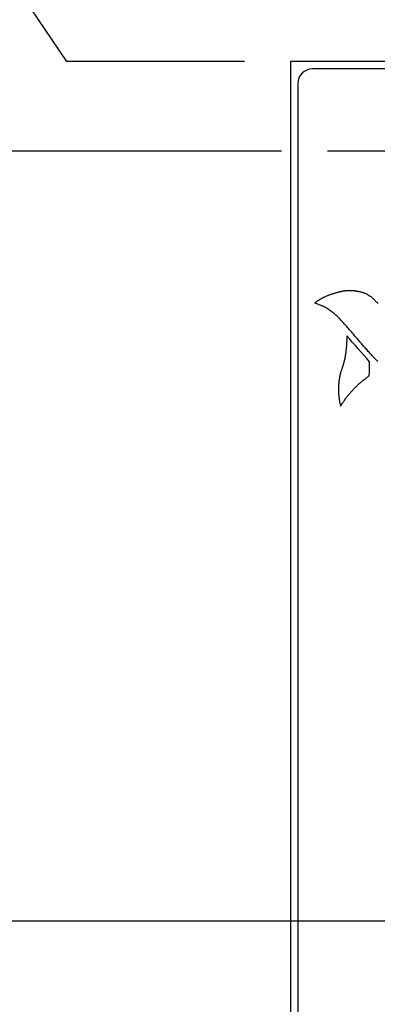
# Model space of a CAD drawing. Header units: inches. Extents: x 0.2 to 16.8, y 0.1 to 10.8.
# Tile 14 of 46: x 3.3 to 3.8, y 6.5 to 7.8. Entities that reach past the tile are written whole.
import ezdxf

# ---------------------------------------------------------------- set-up
doc = ezdxf.new("R2010")
doc.units = ezdxf.units.IN
doc.header["$LTSCALE"] = 0.935
doc.header["$MEASUREMENT"] = 0
doc.linetypes.add('CENTER', pattern=[0.6, 0.375, -0.075, 0.075, -0.075])
doc.layers.get('0').update_dxf_attribs({"linetype": 'CONTINUOUS'})
for name, color, linetype in [('DATUMCURVES', 7, 'CONTINUOUS'), ('DEFAULT_1', 7, 'CENTER'), ('DIMENSIONS', 7, 'CONTINUOUS')]:
    doc.layers.add(name, color=color, linetype=linetype)
doc.styles.get("Standard").update_dxf_attribs({"font": 'txt', "width": 0.8})
doc.dimstyles.new('DIMSTYLE_2', dxfattribs={"dimtxt": 0.125, "dimasz": 0.18, "dimexe": 0.18, "dimexo": 0.0625, "dimgap": 0.09, "dimtad": 0, "dimtih": 1, "dimtoh": 1, "dimdec": 3, "dimzin": 4, "dimdsep": 46, "dimtxsty": 'STANDARD', "dimblk": '_FILLED', "dimblk1": '_FILLED', "dimblk2": '_FILLED', "dimcen": 0.09, "dimadec": 0, "dimazin": 0, "dimtp": 0.001, "dimtm": 0.001, "dimtfac": 1, "dimtdec": 3, "dimtofl": 0, "dimtmove": 0, "dimatfit": 3, "dimldrblk": '_FILLED', "dimfxl": 1, "dimtolj": 1, "dimtzin": 4, "dimarcsym": 0})

# ---------------------------------------------------------------- blocks, each defined once
blk = doc.blocks.new('*D1')
at = {"layer": 'DIMENSIONS', "color": 2, "linetype": 'CONTINUOUS'}
for p, q in [((3.269, 7.9224), (2.9884, 7.9224)), ((3.3715, 7.7703), (3.269, 7.9224)), ((3.6134, 7.7703), (3.3715, 7.7703))]:
    blk.add_line(p, q, dxfattribs=at)
at = {"layer": 'DIMENSIONS', "color": 2, "linetype": 'CONTINUOUS', "width": 0.8}
for s, p in [('.122', (1.9009, 7.8599)), ('[', (2.4259, 7.8599)), ('3.1', (2.5259, 7.8599)), (']', (2.8259, 7.8599))]:
    blk.add_text(s, height=0.125, dxfattribs=at).set_placement(p)
blk = doc.blocks.new('_FILLED')
at = {"color": 0, "linetype": 'BYBLOCK'}
blk.add_solid([(0, 0), (-1, 0.1736), (-1, -0.1736)], dxfattribs=at)
blk = doc.blocks.new('*D3')
at = {"layer": 'DIMENSIONS', "color": 2, "linetype": 'CONTINUOUS'}
blk.add_line((3.8332, 6.6004), (2.9884, 6.6004), dxfattribs=at)
at = {"layer": 'DIMENSIONS', "color": 2, "linetype": 'CONTINUOUS', "width": 0.8}
for s, p in [('[', (2.2259, 6.5379)), (']', (2.8259, 6.5379)), ('1.048', (1.6009, 6.5379)), ('26.62', (2.3259, 6.5379)), ('-', (1.5009, 6.5379))]:
    blk.add_text(s, height=0.125, dxfattribs=at).set_placement(p)
blk = doc.blocks.new('*D4')
at = {"layer": 'DIMENSIONS', "color": 2, "linetype": 'CONTINUOUS'}
blk.add_line((3.8332, 4.1004), (2.9884, 4.1004), dxfattribs=at)
at = {"layer": 'DIMENSIONS', "color": 2, "linetype": 'CONTINUOUS', "width": 0.8}
for s, p in [('[', (2.2259, 4.0379)), (']', (2.8259, 4.0379)), ('3.548', (1.6009, 4.0379)), ('90.12', (2.3259, 4.0379)), ('-', (1.5009, 4.0379))]:
    blk.add_text(s, height=0.125, dxfattribs=at).set_placement(p)
blk = doc.blocks.new('*D5')
at = {"layer": 'DIMENSIONS', "color": 2, "linetype": 'CONTINUOUS'}
blk.add_line((3.6445, 3.7653), (2.9884, 3.7653), dxfattribs=at)
at = {"layer": 'DIMENSIONS', "color": 2, "linetype": 'CONTINUOUS', "width": 0.8}
for s, p in [('[', (2.2259, 3.7028)), (']', (2.8259, 3.7028)), ('3.883', (1.6009, 3.7028)), ('98.63', (2.3259, 3.7028)), ('-', (1.5009, 3.7028))]:
    blk.add_text(s, height=0.125, dxfattribs=at).set_placement(p)
blk = doc.blocks.new('*D6')
at = {"layer": 'DIMENSIONS', "color": 2, "linetype": 'CONTINUOUS'}
blk.add_line((3.6762, 2.8286), (2.9884, 2.8286), dxfattribs=at)
at = {"layer": 'DIMENSIONS', "color": 2, "linetype": 'CONTINUOUS', "width": 0.8}
for s, p in [('[', (2.1259, 2.7661)), (']', (2.8259, 2.7661)), ('4.820', (1.5009, 2.7661)), ('122.42', (2.2259, 2.7661)), ('-', (1.4009, 2.7661))]:
    blk.add_text(s, height=0.125, dxfattribs=at).set_placement(p)
blk = doc.blocks.new('*D7')
at = {"layer": 'DIMENSIONS', "color": 2, "linetype": 'CONTINUOUS'}
blk.add_line((3.6639, 7.6483), (2.9884, 7.6483), dxfattribs=at)
at = {"layer": 'DIMENSIONS', "color": 2, "linetype": 'CONTINUOUS', "width": 0.8}
for s, p in [('[', (2.6259, 7.5858)), (']', (2.8259, 7.5858)), ('.000', (2.1009, 7.5858)), ('0', (2.7259, 7.5858))]:
    blk.add_text(s, height=0.125, dxfattribs=at).set_placement(p)

msp = doc.modelspace()

# ---------------------------------------------------------------- linework, layer by layer
at = {"color": 7, "linetype": 'CONTINUOUS'}
for p, q in [((3.6759, 7.7703), (3.6759, 3.3273)), ((4.4639, 7.7703), (3.6759, 7.7703)), ((3.8355, 7.7603), (3.7059, 7.7603)), ((3.6859, 7.7403), (3.6859, 3.6703))]:
    msp.add_line(p, q, dxfattribs=at)
msp.add_arc((3.7059, 7.7403), 0.02, 90, 180, dxfattribs=at)
at = {"layer": 'DATUMCURVES', "color": 40, "linetype": 'CONTINUOUS'}
for points in [[(3.721, 7.4494, -0.2495), (3.7213, 7.4496, -0.2495), (3.7217, 7.4498, -0.2495), (3.722, 7.45, -0.2495)], [(3.722, 7.45, -0.2495), (3.7221, 7.45, -0.2495), (3.7221, 7.45, -0.2495), (3.7221, 7.45, -0.2495)], [(3.7221, 7.45, -0.2495), (3.7227, 7.4502, -0.2495), (3.7232, 7.4505, -0.2495), (3.7238, 7.4507, -0.2495)], [(3.7238, 7.4507, -0.2495), (3.7243, 7.451, -0.2495), (3.7249, 7.4512, -0.2495), (3.7255, 7.4515, -0.2495)], [(3.7255, 7.4515, -0.2495), (3.726, 7.4517, -0.2495), (3.7266, 7.4519, -0.2495), (3.7272, 7.4522, -0.2495)], [(3.7272, 7.4522, -0.2495), (3.7277, 7.4524, -0.2495), (3.7283, 7.4526, -0.2495), (3.7289, 7.4528, -0.2495)], [(3.7289, 7.4528, -0.2495), (3.7294, 7.453, -0.2495), (3.73, 7.4532, -0.2495), (3.7306, 7.4535, -0.2495)], [(3.7306, 7.4535, -0.2495), (3.7312, 7.4537, -0.2495), (3.7318, 7.4539, -0.2495), (3.7323, 7.4541, -0.2495)], [(3.7323, 7.4541, -0.2495), (3.7329, 7.4543, -0.2495), (3.7335, 7.4544, -0.2495), (3.7341, 7.4546, -0.2495)], [(3.7341, 7.4546, -0.2495), (3.7347, 7.4548, -0.2495), (3.7352, 7.455, -0.2495), (3.7358, 7.4552, -0.2495)], [(3.7358, 7.4552, -0.2495), (3.7364, 7.4554, -0.2495), (3.737, 7.4555, -0.2495), (3.7376, 7.4557, -0.2495)], [(3.7376, 7.4557, -0.2495), (3.7382, 7.4559, -0.2495), (3.7388, 7.456, -0.2495), (3.7394, 7.4562, -0.2495)], [(3.7394, 7.4562, -0.2495), (3.7399, 7.4563, -0.2495), (3.7405, 7.4565, -0.2495), (3.7411, 7.4566, -0.2495)], [(3.7411, 7.4566, -0.2495), (3.7417, 7.4568, -0.2495), (3.7423, 7.4569, -0.2495), (3.7429, 7.457, -0.2495)], [(3.7428, 7.4571, -0.2495), (3.7432, 7.4572, -0.2495), (3.7436, 7.4573, -0.2495), (3.744, 7.4574, -0.2495)], [(3.7429, 7.457, -0.2495), (3.7429, 7.4571, -0.2495), (3.7429, 7.4571, -0.2495), (3.7428, 7.4571, -0.2495)], [(3.744, 7.4574, -0.2495), (3.7444, 7.4575, -0.2495), (3.7447, 7.4576, -0.2495), (3.7451, 7.4576, -0.2495)], [(3.7451, 7.4576, -0.2495), (3.7455, 7.4577, -0.2495), (3.7459, 7.4578, -0.2495), (3.7463, 7.4579, -0.2495)], [(3.7463, 7.4579, -0.2495), (3.7467, 7.458, -0.2495), (3.7471, 7.458, -0.2495), (3.7474, 7.4581, -0.2495)], [(3.7474, 7.4581, -0.2495), (3.7478, 7.4582, -0.2495), (3.7482, 7.4582, -0.2495), (3.7486, 7.4583, -0.2495)], [(3.7486, 7.4583, -0.2495), (3.749, 7.4583, -0.2495), (3.7494, 7.4584, -0.2495), (3.7498, 7.4585, -0.2495)], [(3.7498, 7.4585, -0.2495), (3.7502, 7.4585, -0.2495), (3.7506, 7.4586, -0.2495), (3.7509, 7.4586, -0.2495)], [(3.7509, 7.4586, -0.2495), (3.7513, 7.4586, -0.2495), (3.7517, 7.4587, -0.2495), (3.7521, 7.4587, -0.2495)], [(3.7521, 7.4587, -0.2495), (3.7525, 7.4588, -0.2495), (3.7529, 7.4588, -0.2495), (3.7533, 7.4588, -0.2495)], [(3.7533, 7.4588, -0.2495), (3.7537, 7.4588, -0.2495), (3.7541, 7.4589, -0.2495), (3.7545, 7.4589, -0.2495)], [(3.7545, 7.4589, -0.2495), (3.7549, 7.4589, -0.2495), (3.7553, 7.4589, -0.2495), (3.7557, 7.4589, -0.2495)], [(3.7557, 7.4589, -0.2495), (3.7561, 7.4589, -0.2495), (3.7564, 7.4589, -0.2495), (3.7568, 7.4589, -0.2495)], [(3.7568, 7.4589, -0.2495), (3.7572, 7.4589, -0.2495), (3.7575, 7.4589, -0.2495), (3.7578, 7.4589, -0.2495)], [(3.7578, 7.4589, -0.2495), (3.7582, 7.4589, -0.2495), (3.7585, 7.4589, -0.2495), (3.7588, 7.4589, -0.2495)], [(3.7588, 7.4589, -0.2495), (3.7592, 7.4589, -0.2495), (3.7595, 7.4589, -0.2495), (3.7598, 7.4588, -0.2495)], [(3.7598, 7.4588, -0.2495), (3.7602, 7.4588, -0.2495), (3.7605, 7.4588, -0.2495), (3.7608, 7.4588, -0.2495)], [(3.7608, 7.4588, -0.2495), (3.7612, 7.4588, -0.2495), (3.7615, 7.4587, -0.2495), (3.7618, 7.4587, -0.2495)], [(3.7618, 7.4587, -0.2495), (3.7621, 7.4587, -0.2495), (3.7625, 7.4586, -0.2495), (3.7628, 7.4586, -0.2495)], [(3.7628, 7.4586, -0.2495), (3.7631, 7.4586, -0.2495), (3.7635, 7.4585, -0.2495), (3.7638, 7.4585, -0.2495)], [(3.7638, 7.4585, -0.2495), (3.7641, 7.4584, -0.2495), (3.7645, 7.4584, -0.2495), (3.7648, 7.4583, -0.2495)], [(3.7648, 7.4583, -0.2495), (3.7651, 7.4583, -0.2495), (3.7654, 7.4582, -0.2495), (3.7658, 7.4582, -0.2495)], [(3.7658, 7.4582, -0.2495), (3.7661, 7.4581, -0.2495), (3.7664, 7.4581, -0.2495), (3.7668, 7.458, -0.2495)], [(3.7668, 7.458, -0.2495), (3.7671, 7.4579, -0.2495), (3.7674, 7.4579, -0.2495), (3.7677, 7.4578, -0.2495)], [(3.7677, 7.4578, -0.2495), (3.7681, 7.4577, -0.2495), (3.7684, 7.4577, -0.2495), (3.7687, 7.4576, -0.2495)], [(3.7687, 7.4576, -0.2495), (3.7687, 7.4576, -0.2495), (3.7687, 7.4576, -0.2495), (3.7687, 7.4576, -0.2495)], [(3.7687, 7.4576, -0.2495), (3.7695, 7.4575, -0.2495), (3.7702, 7.4573, -0.2495), (3.771, 7.4572, -0.2495)], [(3.771, 7.4572, -0.2495), (3.7717, 7.457, -0.2495), (3.7724, 7.4568, -0.2495), (3.7732, 7.4566, -0.2495)], [(3.7732, 7.4566, -0.2495), (3.7739, 7.4564, -0.2495), (3.7746, 7.4562, -0.2495), (3.7753, 7.4559, -0.2495)], [(3.7753, 7.4559, -0.2495), (3.776, 7.4557, -0.2495), (3.7767, 7.4554, -0.2495), (3.7774, 7.4551, -0.2495)], [(3.7774, 7.4551, -0.2495), (3.7781, 7.4548, -0.2495), (3.7788, 7.4545, -0.2495), (3.7795, 7.4542, -0.2495)], [(3.7795, 7.4542, -0.2495), (3.7802, 7.4538, -0.2495), (3.7808, 7.4535, -0.2495), (3.7815, 7.4531, -0.2495)], [(3.7815, 7.4531, -0.2495), (3.7821, 7.4527, -0.2495), (3.7828, 7.4524, -0.2495), (3.7834, 7.452, -0.2495)], [(3.7834, 7.452, -0.2495), (3.784, 7.4515, -0.2495), (3.7847, 7.4511, -0.2495), (3.7853, 7.4507, -0.2495)], [(3.7853, 7.4507, -0.2495), (3.7859, 7.4502, -0.2495), (3.7865, 7.4498, -0.2495), (3.7871, 7.4493, -0.2495)], [(3.7096, 7.442, -0.2495), (3.7096, 7.442, -0.2495), (3.7096, 7.4421, -0.2495), (3.7097, 7.4421, -0.2495)], [(3.7096, 7.4419, -0.2495), (3.7096, 7.442, -0.2495), (3.7096, 7.442, -0.2495), (3.7096, 7.442, -0.2495)], [(3.7096, 7.4418, -0.2495), (3.7096, 7.4419, -0.2495), (3.7096, 7.4419, -0.2495), (3.7096, 7.4419, -0.2495)], [(3.7097, 7.4417, -0.2495), (3.7097, 7.4417, -0.2495), (3.7097, 7.4418, -0.2495), (3.7096, 7.4418, -0.2495)], [(3.7097, 7.4423, -0.2495), (3.7097, 7.4423, -0.2495), (3.7097, 7.4423, -0.2495), (3.7098, 7.4424, -0.2495)], [(3.7097, 7.4422, -0.2495), (3.7097, 7.4423, -0.2495), (3.7097, 7.4423, -0.2495), (3.7097, 7.4423, -0.2495)], [(3.7097, 7.4421, -0.2495), (3.7097, 7.4421, -0.2495), (3.7097, 7.4421, -0.2495), (3.7097, 7.4422, -0.2495)], [(3.7097, 7.4422, -0.2495), (3.7097, 7.4422, -0.2495), (3.7097, 7.4422, -0.2495), (3.7097, 7.4422, -0.2495)], [(3.7097, 7.4416, -0.2495), (3.7097, 7.4416, -0.2495), (3.7097, 7.4417, -0.2495), (3.7097, 7.4417, -0.2495)], [(3.7097, 7.4415, -0.2495), (3.7097, 7.4415, -0.2495), (3.7097, 7.4416, -0.2495), (3.7097, 7.4416, -0.2495)], [(3.7098, 7.4414, -0.2495), (3.7098, 7.4414, -0.2495), (3.7098, 7.4415, -0.2495), (3.7097, 7.4415, -0.2495)], [(3.7098, 7.4425, -0.2495), (3.7099, 7.4425, -0.2495), (3.7099, 7.4425, -0.2495), (3.7099, 7.4426, -0.2495)], [(3.7098, 7.4424, -0.2495), (3.7098, 7.4425, -0.2495), (3.7098, 7.4425, -0.2495), (3.7098, 7.4425, -0.2495)], [(3.7098, 7.4424, -0.2495), (3.7098, 7.4424, -0.2495), (3.7098, 7.4424, -0.2495), (3.7098, 7.4424, -0.2495)], [(3.7099, 7.4413, -0.2495), (3.7099, 7.4413, -0.2495), (3.7098, 7.4414, -0.2495), (3.7098, 7.4414, -0.2495)], [(3.7099, 7.4426, -0.2495), (3.71, 7.4426, -0.2495), (3.71, 7.4426, -0.2495), (3.71, 7.4427, -0.2495)], [(3.7099, 7.4426, -0.2495), (3.7099, 7.4426, -0.2495), (3.7099, 7.4426, -0.2495), (3.7099, 7.4426, -0.2495)], [(3.71, 7.4412, -0.2495), (3.7099, 7.4413, -0.2495), (3.7099, 7.4413, -0.2495), (3.7099, 7.4413, -0.2495)], [(3.71, 7.4427, -0.2495), (3.7103, 7.4429, -0.2495), (3.7107, 7.4432, -0.2495), (3.711, 7.4434, -0.2495)], [(3.71, 7.4427, -0.2495), (3.71, 7.4427, -0.2495), (3.71, 7.4427, -0.2495), (3.7101, 7.4427, -0.2495)], [(3.7101, 7.4427, -0.2495), (3.7101, 7.4427, -0.2495), (3.71, 7.4427, -0.2495), (3.71, 7.4427, -0.2495)], [(3.7101, 7.4411, -0.2495), (3.7101, 7.4411, -0.2495), (3.7101, 7.4412, -0.2495), (3.71, 7.4412, -0.2495)], [(3.71, 7.4412, -0.2495), (3.71, 7.4412, -0.2495), (3.71, 7.4412, -0.2495), (3.71, 7.4412, -0.2495)], [(3.7103, 7.4411, -0.2495), (3.7102, 7.4411, -0.2495), (3.7102, 7.4411, -0.2495), (3.7101, 7.4411, -0.2495)], [(3.7104, 7.441, -0.2495), (3.7103, 7.4411, -0.2495), (3.7103, 7.4411, -0.2495), (3.7103, 7.4411, -0.2495)], [(3.7105, 7.441, -0.2495), (3.7104, 7.441, -0.2495), (3.7104, 7.441, -0.2495), (3.7104, 7.441, -0.2495)], [(3.7135, 7.44, -0.2495), (3.7125, 7.4403, -0.2495), (3.7115, 7.4407, -0.2495), (3.7105, 7.441, -0.2495)], [(3.7105, 7.441, -0.2495), (3.7105, 7.441, -0.2495), (3.7105, 7.441, -0.2495), (3.7105, 7.441, -0.2495)], [(3.711, 7.4434, -0.2495), (3.7113, 7.4436, -0.2495), (3.7116, 7.4438, -0.2495), (3.712, 7.444, -0.2495)], [(3.712, 7.444, -0.2495), (3.7123, 7.4442, -0.2495), (3.7126, 7.4444, -0.2495), (3.7129, 7.4447, -0.2495)], [(3.7129, 7.4447, -0.2495), (3.7133, 7.4449, -0.2495), (3.7136, 7.4451, -0.2495), (3.7139, 7.4453, -0.2495)], [(3.7165, 7.4389, -0.2495), (3.7155, 7.4392, -0.2495), (3.7145, 7.4396, -0.2495), (3.7135, 7.44, -0.2495)], [(3.7139, 7.4453, -0.2495), (3.7143, 7.4455, -0.2495), (3.7146, 7.4457, -0.2495), (3.7149, 7.4459, -0.2495)], [(3.7149, 7.4459, -0.2495), (3.7152, 7.4461, -0.2495), (3.7156, 7.4463, -0.2495), (3.7159, 7.4465, -0.2495)], [(3.7159, 7.4465, -0.2495), (3.7162, 7.4467, -0.2495), (3.7166, 7.4469, -0.2495), (3.7169, 7.4471, -0.2495)], [(3.7194, 7.4376, -0.2495), (3.7184, 7.438, -0.2495), (3.7174, 7.4384, -0.2495), (3.7165, 7.4389, -0.2495)], [(3.7169, 7.4471, -0.2495), (3.7173, 7.4473, -0.2495), (3.7176, 7.4475, -0.2495), (3.7179, 7.4477, -0.2495)], [(3.7179, 7.4477, -0.2495), (3.7183, 7.4479, -0.2495), (3.7186, 7.4481, -0.2495), (3.7189, 7.4483, -0.2495)], [(3.7189, 7.4483, -0.2495), (3.7193, 7.4485, -0.2495), (3.7196, 7.4487, -0.2495), (3.72, 7.4489, -0.2495)], [(3.7222, 7.4362, -0.2495), (3.7213, 7.4367, -0.2495), (3.7203, 7.4371, -0.2495), (3.7194, 7.4376, -0.2495)], [(3.72, 7.4489, -0.2495), (3.7203, 7.4491, -0.2495), (3.7206, 7.4493, -0.2495), (3.721, 7.4494, -0.2495)], [(3.7871, 7.4493, -0.2495), (3.7876, 7.4488, -0.2495), (3.7882, 7.4483, -0.2495), (3.7888, 7.4478, -0.2495)], [(3.7888, 7.4478, -0.2495), (3.7893, 7.4473, -0.2495), (3.7899, 7.4467, -0.2495), (3.7904, 7.4462, -0.2495)], [(3.7904, 7.4462, -0.2495), (3.7909, 7.4456, -0.2495), (3.7914, 7.4451, -0.2495), (3.7919, 7.4445, -0.2495)], [(3.7919, 7.4445, -0.2495), (3.7925, 7.4439, -0.2495), (3.7931, 7.4433, -0.2495), (3.7936, 7.4427, -0.2495)], [(3.7936, 7.4427, -0.2495), (3.7942, 7.4421, -0.2495), (3.7947, 7.4416, -0.2495), (3.7953, 7.441, -0.2495)], [(3.725, 7.4347, -0.2495), (3.7241, 7.4352, -0.2495), (3.7231, 7.4357, -0.2495), (3.7222, 7.4362, -0.2495)], [(3.7277, 7.4331, -0.2495), (3.7268, 7.4336, -0.2495), (3.7259, 7.4341, -0.2495), (3.725, 7.4347, -0.2495)], [(3.7304, 7.4313, -0.2495), (3.7295, 7.4319, -0.2495), (3.7286, 7.4325, -0.2495), (3.7277, 7.4331, -0.2495)], [(3.7329, 7.4295, -0.2495), (3.7321, 7.4301, -0.2495), (3.7312, 7.4307, -0.2495), (3.7304, 7.4313, -0.2495)], [(3.7354, 7.4275, -0.2495), (3.7346, 7.4282, -0.2495), (3.7337, 7.4288, -0.2495), (3.7329, 7.4295, -0.2495)], [(3.7378, 7.4254, -0.2495), (3.737, 7.4261, -0.2495), (3.7362, 7.4268, -0.2495), (3.7354, 7.4275, -0.2495)], [(3.7401, 7.4233, -0.2495), (3.7394, 7.424, -0.2495), (3.7386, 7.4247, -0.2495), (3.7378, 7.4254, -0.2495)], [(3.7424, 7.421, -0.2495), (3.7416, 7.4217, -0.2495), (3.7409, 7.4225, -0.2495), (3.7401, 7.4233, -0.2495)], [(3.7446, 7.4185, -0.2495), (3.7439, 7.4194, -0.2495), (3.7431, 7.4202, -0.2495), (3.7423, 7.4211, -0.2495)], [(3.7423, 7.4211, -0.2495), (3.7423, 7.421, -0.2495), (3.7423, 7.421, -0.2495), (3.7424, 7.421, -0.2495)], [(3.7469, 7.416, -0.2495), (3.7462, 7.4169, -0.2495), (3.7454, 7.4177, -0.2495), (3.7446, 7.4185, -0.2495)], [(3.7492, 7.4135, -0.2495), (3.7485, 7.4143, -0.2495), (3.7477, 7.4152, -0.2495), (3.7469, 7.416, -0.2495)], [(3.7515, 7.411, -0.2495), (3.7508, 7.4118, -0.2495), (3.75, 7.4126, -0.2495), (3.7492, 7.4135, -0.2495)], [(3.7538, 7.4084, -0.2495), (3.753, 7.4093, -0.2495), (3.7523, 7.4101, -0.2495), (3.7515, 7.411, -0.2495)], [(3.7529, 7.3969, -0.2495), (3.7528, 7.396, -0.2495), (3.7528, 7.395, -0.2495), (3.7528, 7.3941, -0.2495)], [(3.7838, 7.3618, -0.2495), (3.7735, 7.3735, -0.2495), (3.7632, 7.3852, -0.2495), (3.7529, 7.3969, -0.2495)], [(3.756, 7.4058, -0.2495), (3.7553, 7.4067, -0.2495), (3.7545, 7.4075, -0.2495), (3.7538, 7.4084, -0.2495)], [(3.7583, 7.4033, -0.2495), (3.7575, 7.4041, -0.2495), (3.7568, 7.405, -0.2495), (3.756, 7.4058, -0.2495)], [(3.7605, 7.4007, -0.2495), (3.7598, 7.4016, -0.2495), (3.759, 7.4024, -0.2495), (3.7583, 7.4033, -0.2495)], [(3.7628, 7.3981, -0.2495), (3.762, 7.399, -0.2495), (3.7613, 7.3998, -0.2495), (3.7605, 7.4007, -0.2495)], [(3.765, 7.3955, -0.2495), (3.7642, 7.3964, -0.2495), (3.7635, 7.3973, -0.2495), (3.7628, 7.3981, -0.2495)], [(3.7523, 7.3856, -0.2495), (3.7523, 7.3847, -0.2495), (3.7522, 7.3837, -0.2495), (3.7521, 7.3828, -0.2495)], [(3.7525, 7.3884, -0.2495), (3.7525, 7.3875, -0.2495), (3.7524, 7.3865, -0.2495), (3.7523, 7.3856, -0.2495)], [(3.7527, 7.3912, -0.2495), (3.7526, 7.3903, -0.2495), (3.7526, 7.3894, -0.2495), (3.7525, 7.3884, -0.2495)], [(3.7528, 7.3941, -0.2495), (3.7527, 7.3931, -0.2495), (3.7527, 7.3922, -0.2495), (3.7527, 7.3912, -0.2495)], [(3.7672, 7.3929, -0.2495), (3.7665, 7.3938, -0.2495), (3.7657, 7.3947, -0.2495), (3.765, 7.3955, -0.2495)], [(3.7694, 7.3903, -0.2495), (3.7687, 7.3912, -0.2495), (3.7679, 7.392, -0.2495), (3.7672, 7.3929, -0.2495)], [(3.7715, 7.3879, -0.2495), (3.7708, 7.3887, -0.2495), (3.7701, 7.3895, -0.2495), (3.7694, 7.3903, -0.2495)], [(3.7694, 7.3903, -0.2495), (3.7694, 7.3903, -0.2495), (3.7694, 7.3903, -0.2495), (3.7694, 7.3903, -0.2495)], [(3.7736, 7.3855, -0.2495), (3.7729, 7.3863, -0.2495), (3.7722, 7.3871, -0.2495), (3.7715, 7.3879, -0.2495)], [(3.7756, 7.3831, -0.2495), (3.775, 7.3839, -0.2495), (3.7743, 7.3847, -0.2495), (3.7736, 7.3855, -0.2495)], [(3.7777, 7.3807, -0.2495), (3.777, 7.3815, -0.2495), (3.7763, 7.3823, -0.2495), (3.7756, 7.3831, -0.2495)], [(3.7508, 7.3715, -0.2495), (3.7506, 7.3706, -0.2495), (3.7505, 7.3697, -0.2495), (3.7503, 7.3687, -0.2495)], [(3.7512, 7.3743, -0.2495), (3.751, 7.3734, -0.2495), (3.7509, 7.3725, -0.2495), (3.7508, 7.3715, -0.2495)], [(3.7515, 7.3771, -0.2495), (3.7514, 7.3762, -0.2495), (3.7513, 7.3753, -0.2495), (3.7512, 7.3743, -0.2495)], [(3.7518, 7.38, -0.2495), (3.7517, 7.379, -0.2495), (3.7516, 7.3781, -0.2495), (3.7515, 7.3771, -0.2495)], [(3.7521, 7.3828, -0.2495), (3.752, 7.3818, -0.2495), (3.7519, 7.3809, -0.2495), (3.7518, 7.38, -0.2495)], [(3.7798, 7.3783, -0.2495), (3.7791, 7.3791, -0.2495), (3.7784, 7.3799, -0.2495), (3.7777, 7.3807, -0.2495)], [(3.782, 7.3759, -0.2495), (3.7813, 7.3767, -0.2495), (3.7806, 7.3775, -0.2495), (3.7798, 7.3783, -0.2495)], [(3.7841, 7.3736, -0.2495), (3.7834, 7.3744, -0.2495), (3.7827, 7.3752, -0.2495), (3.782, 7.3759, -0.2495)], [(3.7863, 7.3712, -0.2495), (3.7855, 7.372, -0.2495), (3.7848, 7.3728, -0.2495), (3.7841, 7.3736, -0.2495)], [(3.7884, 7.3689, -0.2495), (3.7877, 7.3697, -0.2495), (3.787, 7.3705, -0.2495), (3.7863, 7.3712, -0.2495)], [(3.7474, 7.3565, -0.2495), (3.7473, 7.3561, -0.2495), (3.7471, 7.3556, -0.2495), (3.747, 7.3552, -0.2495)], [(3.7478, 7.3578, -0.2495), (3.7477, 7.3574, -0.2495), (3.7475, 7.3569, -0.2495), (3.7474, 7.3565, -0.2495)], [(3.7482, 7.3592, -0.2495), (3.748, 7.3587, -0.2495), (3.7479, 7.3583, -0.2495), (3.7478, 7.3578, -0.2495)], [(3.7485, 7.3605, -0.2495), (3.7484, 7.36, -0.2495), (3.7483, 7.3596, -0.2495), (3.7482, 7.3592, -0.2495)], [(3.7489, 7.3618, -0.2495), (3.7488, 7.3614, -0.2495), (3.7487, 7.3609, -0.2495), (3.7485, 7.3605, -0.2495)], [(3.7492, 7.3632, -0.2495), (3.7491, 7.3627, -0.2495), (3.749, 7.3623, -0.2495), (3.7489, 7.3618, -0.2495)], [(3.7493, 7.3631, -0.2495), (3.7493, 7.3631, -0.2495), (3.7493, 7.3632, -0.2495), (3.7492, 7.3632, -0.2495)], [(3.7499, 7.3659, -0.2495), (3.7497, 7.365, -0.2495), (3.7495, 7.3641, -0.2495), (3.7493, 7.3631, -0.2495)], [(3.7503, 7.3687, -0.2495), (3.7502, 7.3678, -0.2495), (3.75, 7.3669, -0.2495), (3.7499, 7.3659, -0.2495)], [(3.7834, 7.3428, -0.2495), (3.7835, 7.3491, -0.2495), (3.7836, 7.3554, -0.2495), (3.7838, 7.3618, -0.2495)], [(3.7906, 7.3666, -0.2495), (3.7899, 7.3674, -0.2495), (3.7891, 7.3681, -0.2495), (3.7884, 7.3689, -0.2495)], [(3.7928, 7.3643, -0.2495), (3.792, 7.3651, -0.2495), (3.7913, 7.3658, -0.2495), (3.7906, 7.3666, -0.2495)], [(3.795, 7.362, -0.2495), (3.7942, 7.3628, -0.2495), (3.7935, 7.3635, -0.2495), (3.7928, 7.3643, -0.2495)], [(3.7434, 7.3431, -0.2495), (3.7433, 7.3428, -0.2495), (3.7432, 7.3425, -0.2495), (3.7432, 7.3422, -0.2495)], [(3.7436, 7.3439, -0.2495), (3.7435, 7.3436, -0.2495), (3.7434, 7.3434, -0.2495), (3.7434, 7.3431, -0.2495)], [(3.7437, 7.3448, -0.2495), (3.7437, 7.3445, -0.2495), (3.7436, 7.3442, -0.2495), (3.7436, 7.3439, -0.2495)], [(3.7439, 7.3456, -0.2495), (3.7439, 7.3453, -0.2495), (3.7438, 7.345, -0.2495), (3.7437, 7.3448, -0.2495)], [(3.7441, 7.3465, -0.2495), (3.7441, 7.3462, -0.2495), (3.744, 7.3459, -0.2495), (3.7439, 7.3456, -0.2495)], [(3.7443, 7.3473, -0.2495), (3.7443, 7.347, -0.2495), (3.7442, 7.3467, -0.2495), (3.7441, 7.3465, -0.2495)], [(3.7448, 7.3486, -0.2495), (3.7446, 7.3482, -0.2495), (3.7445, 7.3478, -0.2495), (3.7443, 7.3473, -0.2495)], [(3.7443, 7.3473, -0.2495), (3.7443, 7.3473, -0.2495), (3.7443, 7.3473, -0.2495), (3.7443, 7.3473, -0.2495)], [(3.7453, 7.3499, -0.2495), (3.7451, 7.3495, -0.2495), (3.7449, 7.3491, -0.2495), (3.7448, 7.3486, -0.2495)], [(3.7457, 7.3512, -0.2495), (3.7456, 7.3508, -0.2495), (3.7454, 7.3504, -0.2495), (3.7453, 7.3499, -0.2495)], [(3.7462, 7.3525, -0.2495), (3.746, 7.3521, -0.2495), (3.7459, 7.3517, -0.2495), (3.7457, 7.3512, -0.2495)], [(3.7466, 7.3539, -0.2495), (3.7464, 7.3534, -0.2495), (3.7463, 7.353, -0.2495), (3.7462, 7.3525, -0.2495)], [(3.747, 7.3552, -0.2495), (3.7469, 7.3547, -0.2495), (3.7467, 7.3543, -0.2495), (3.7466, 7.3539, -0.2495)], [(3.7416, 7.3307, -0.2495), (3.7416, 7.3303, -0.2495), (3.7416, 7.33, -0.2495), (3.7415, 7.3296, -0.2495)], [(3.7415, 7.3296, -0.2495), (3.7415, 7.3293, -0.2495), (3.7415, 7.3289, -0.2495), (3.7415, 7.3285, -0.2495)], [(3.7417, 7.3318, -0.2495), (3.7416, 7.3314, -0.2495), (3.7416, 7.331, -0.2495), (3.7416, 7.3307, -0.2495)], [(3.7418, 7.3328, -0.2495), (3.7417, 7.3325, -0.2495), (3.7417, 7.3321, -0.2495), (3.7417, 7.3318, -0.2495)], [(3.7419, 7.3339, -0.2495), (3.7418, 7.3335, -0.2495), (3.7418, 7.3332, -0.2495), (3.7418, 7.3328, -0.2495)], [(3.742, 7.335, -0.2495), (3.7419, 7.3346, -0.2495), (3.7419, 7.3342, -0.2495), (3.7419, 7.3339, -0.2495)], [(3.7421, 7.336, -0.2495), (3.7421, 7.3357, -0.2495), (3.742, 7.3353, -0.2495), (3.742, 7.335, -0.2495)], [(3.7422, 7.3371, -0.2495), (3.7422, 7.3367, -0.2495), (3.7421, 7.3364, -0.2495), (3.7421, 7.336, -0.2495)], [(3.7424, 7.338, -0.2495), (3.7423, 7.3377, -0.2495), (3.7423, 7.3374, -0.2495), (3.7422, 7.3371, -0.2495)], [(3.7425, 7.3388, -0.2495), (3.7425, 7.3385, -0.2495), (3.7424, 7.3382, -0.2495), (3.7424, 7.338, -0.2495)], [(3.7427, 7.3397, -0.2495), (3.7426, 7.3394, -0.2495), (3.7426, 7.3391, -0.2495), (3.7425, 7.3388, -0.2495)], [(3.7428, 7.3405, -0.2495), (3.7428, 7.3402, -0.2495), (3.7427, 7.3399, -0.2495), (3.7427, 7.3397, -0.2495)], [(3.743, 7.3414, -0.2495), (3.743, 7.3411, -0.2495), (3.7429, 7.3408, -0.2495), (3.7428, 7.3405, -0.2495)], [(3.7432, 7.3422, -0.2495), (3.7431, 7.3419, -0.2495), (3.7431, 7.3417, -0.2495), (3.743, 7.3414, -0.2495)], [(3.7649, 7.3275, -0.2495), (3.7661, 7.3286, -0.2495), (3.7672, 7.3297, -0.2495), (3.7684, 7.3308, -0.2495)], [(3.7684, 7.3308, -0.2495), (3.7696, 7.3318, -0.2495), (3.7708, 7.3329, -0.2495), (3.7719, 7.3339, -0.2495)], [(3.7719, 7.3339, -0.2495), (3.7732, 7.335, -0.2495), (3.7744, 7.336, -0.2495), (3.7756, 7.337, -0.2495)], [(3.7756, 7.337, -0.2495), (3.7769, 7.338, -0.2495), (3.7782, 7.3389, -0.2495), (3.7794, 7.3399, -0.2495)], [(3.7794, 7.3399, -0.2495), (3.7807, 7.3409, -0.2495), (3.782, 7.3418, -0.2495), (3.7833, 7.3427, -0.2495)], [(3.7833, 7.3427, -0.2495), (3.7834, 7.3427, -0.2495), (3.7834, 7.3427, -0.2495), (3.7834, 7.3428, -0.2495)], [(3.7415, 7.3285, -0.2495), (3.7415, 7.3282, -0.2495), (3.7415, 7.3278, -0.2495), (3.7414, 7.3275, -0.2495)], [(3.7414, 7.3275, -0.2495), (3.7414, 7.3271, -0.2495), (3.7414, 7.3268, -0.2495), (3.7414, 7.3264, -0.2495)], [(3.7414, 7.3264, -0.2495), (3.7414, 7.326, -0.2495), (3.7414, 7.3257, -0.2495), (3.7414, 7.3253, -0.2495)], [(3.7414, 7.3253, -0.2495), (3.7414, 7.325, -0.2495), (3.7414, 7.3246, -0.2495), (3.7414, 7.3243, -0.2495)], [(3.7414, 7.3243, -0.2495), (3.7414, 7.3236, -0.2495), (3.7414, 7.323, -0.2495), (3.7414, 7.3223, -0.2495)], [(3.7414, 7.3223, -0.2495), (3.7414, 7.3217, -0.2495), (3.7414, 7.321, -0.2495), (3.7415, 7.3204, -0.2495)], [(3.7415, 7.3204, -0.2495), (3.7415, 7.3197, -0.2495), (3.7415, 7.3191, -0.2495), (3.7416, 7.3185, -0.2495)], [(3.7416, 7.3185, -0.2495), (3.7416, 7.3178, -0.2495), (3.7416, 7.3172, -0.2495), (3.7417, 7.3165, -0.2495)], [(3.7417, 7.3165, -0.2495), (3.7418, 7.3159, -0.2495), (3.7418, 7.3152, -0.2495), (3.7419, 7.3146, -0.2495)], [(3.7523, 7.3131, -0.2495), (3.7532, 7.3144, -0.2495), (3.7542, 7.3156, -0.2495), (3.7552, 7.3169, -0.2495)], [(3.7552, 7.3169, -0.2495), (3.7563, 7.3181, -0.2495), (3.7573, 7.3193, -0.2495), (3.7583, 7.3205, -0.2495)], [(3.7583, 7.3205, -0.2495), (3.7594, 7.3217, -0.2495), (3.7605, 7.3229, -0.2495), (3.7616, 7.324, -0.2495)], [(3.7616, 7.324, -0.2495), (3.7627, 7.3252, -0.2495), (3.7638, 7.3263, -0.2495), (3.7649, 7.3275, -0.2495)], [(3.7419, 7.3146, -0.2495), (3.7419, 7.314, -0.2495), (3.742, 7.3133, -0.2495), (3.7421, 7.3127, -0.2495)], [(3.7421, 7.3127, -0.2495), (3.7422, 7.312, -0.2495), (3.7422, 7.3114, -0.2495), (3.7423, 7.3108, -0.2495)], [(3.7423, 7.3108, -0.2495), (3.7424, 7.3101, -0.2495), (3.7425, 7.3095, -0.2495), (3.7426, 7.3088, -0.2495)], [(3.7426, 7.3088, -0.2495), (3.7427, 7.3082, -0.2495), (3.7428, 7.3076, -0.2495), (3.7429, 7.3069, -0.2495)], [(3.7429, 7.3069, -0.2495), (3.7431, 7.3063, -0.2495), (3.7432, 7.3057, -0.2495), (3.7433, 7.305, -0.2495)], [(3.7433, 7.305, -0.2495), (3.7434, 7.3044, -0.2495), (3.7436, 7.3038, -0.2495), (3.7437, 7.3031, -0.2495)], [(3.7437, 7.3031, -0.2495), (3.7439, 7.3025, -0.2495), (3.744, 7.3019, -0.2495), (3.7442, 7.3012, -0.2495)], [(3.7441, 7.3012, -0.2495), (3.745, 7.3026, -0.2495), (3.7458, 7.3039, -0.2495), (3.7467, 7.3053, -0.2495)], [(3.7467, 7.3053, -0.2495), (3.7476, 7.3066, -0.2495), (3.7485, 7.3079, -0.2495), (3.7494, 7.3093, -0.2495)], [(3.7494, 7.3093, -0.2495), (3.7504, 7.3105, -0.2495), (3.7513, 7.3118, -0.2495), (3.7523, 7.3131, -0.2495)], [(3.7442, 7.3012, -0.2495), (3.7441, 7.3012, -0.2495), (3.7441, 7.3012, -0.2495), (3.7441, 7.3012, -0.2495)]]:
    msp.add_open_spline(points, degree=3, dxfattribs=at)
at = {"layer": 'DEFAULT_1', "color": 7, "linetype": 'CENTER'}
msp.add_line((3.9699, 7.6483), (3.7264, 7.6483), dxfattribs=at)

# ---------------------------------------------------------------- dimensions: what is measured, and where the dimension line sits
at = {"layer": 'DIMENSIONS', "color": 2, "linetype": 'CONTINUOUS'}
for feature_location, offset, origin, picture, middle in [((3.6134, 7.7703), (-0.625, 0.152), (3.7264, 7.6483), '*D1', (2.4134, 7.9224)), ((3.6639412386, 7.6483307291), (-0.6755, 0), (3.7264412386, 7.6483307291), '*D7', (2.5134412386, 7.6483307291))]:
    dim = msp.add_ordinate_dim(feature_location=feature_location, offset=offset, dtype=0, origin=origin, dimstyle='DIMSTYLE_2', dxfattribs=at)
    dim.commit()
    dim.dimension.update_dxf_attribs({"geometry": picture, "text_midpoint": middle})
for feature_location, offset, picture, middle in [((3.6762, 2.8286), (-0.6878, 0), '*D6', (2.1634, 2.8286)), ((3.8332, 6.6004), (-0.8448, 0), '*D3', (2.2134, 6.6004)), ((3.8332, 4.1004), (-0.8448, 0), '*D4', (2.2134, 4.1004)), ((3.6445, 3.7653), (-0.656, 0), '*D5', (2.2134, 3.7653))]:
    dim = msp.add_ordinate_dim(feature_location=feature_location, offset=offset, dtype=0, origin=(3.7264, 7.6483), text='-<>', dimstyle='DIMSTYLE_2', dxfattribs=at)
    dim.commit()
    dim.dimension.update_dxf_attribs({"geometry": picture, "text_midpoint": middle})

doc.saveas('drawing.dxf')
